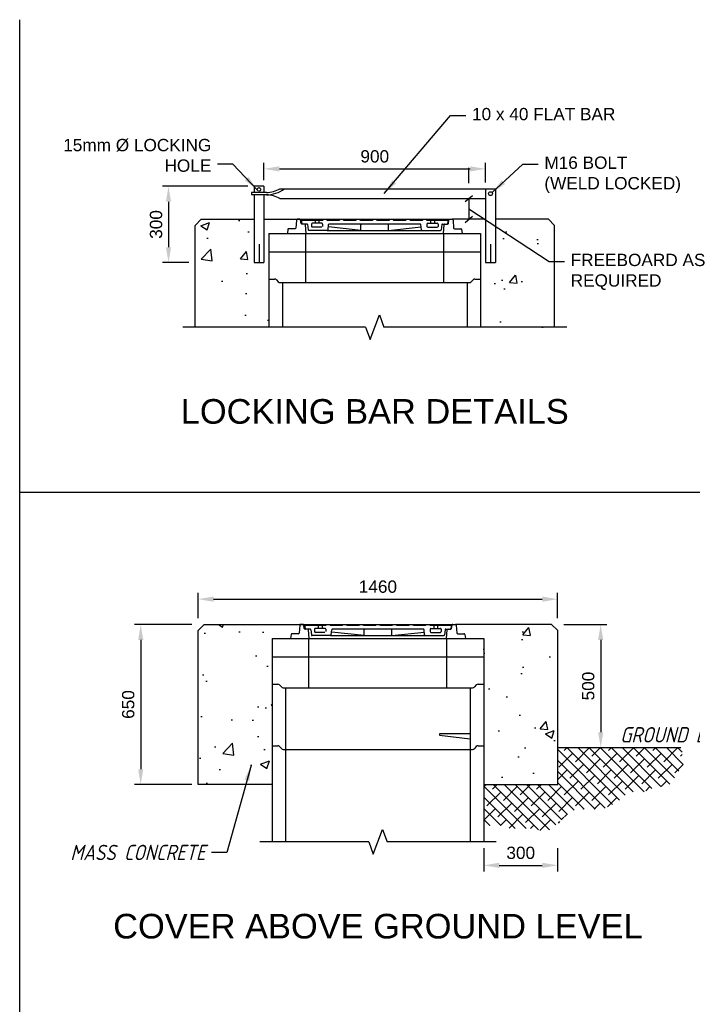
# Model space of a CAD drawing. Header units: millimetres. Extents: x 41998 to 42575, y 59051 to 59371.
# Tile 5 of 7: x 42273 to 42382, y 59211 to 59371. Entities that reach past the tile are written whole.
import ezdxf
from ezdxf.enums import TextEntityAlignment as Align

# ---------------------------------------------------------------- set-up
doc = ezdxf.new("R2010")
doc.units = ezdxf.units.MM
doc.header["$MEASUREMENT"] = 0
for name, color, linetype in [('CAPTIONS 5.0', 3, 'Continuous'), ('DIMS', 1, 'Continuous'), ('GEN2', 7, 'Continuous'), ('GEN3', 4, 'Continuous'), ('HATCH', 253, 'Continuous')]:
    doc.layers.add(name, color=color, linetype=linetype)
doc.styles.add('JW TEXT', font='gbeitc.shx')
doc.styles.add('Style-Arial', font='arial.ttf')
doc.dimstyles.new('JW DIMS', dxfattribs={"dimscale": 0, "dimtxt": 2.5, "dimasz": 2.5, "dimexe": 1, "dimexo": 1, "dimgap": 1, "dimtad": 1, "dimtoh": 1, "dimtxsty": 'JW TEXT', "dimcen": 2.5, "dimadec": 0, "dimazin": 0, "dimtfac": 1, "dimtmove": 0, "dimatfit": 3, "dimfxl": 1, "dimarcsym": 0})

# ---------------------------------------------------------------- blocks, each defined once
blk = doc.blocks.new('*D915')
at = {"layer": 'Defpoints', "color": 0, "transparency": 16777216}
for p in [(42348.32, 59237.45), (42360.32, 59237.45), (42360.32, 59233.65)]:
    blk.add_point(p, dxfattribs=at)
at = {"layer": 'DIMS', "color": 0, "lineweight": -2, "transparency": 16777216}
for p, q in [((42348.32, 59236.45), (42348.32, 59232.65)), ((42360.32, 59236.45), (42360.32, 59232.65)), ((42350.82, 59233.65), (42357.82, 59233.65))]:
    blk.add_line(p, q, dxfattribs=at)
at = {"layer": 'DIMS', "color": 0, "transparency": 16777216}
for points in [[(42350.82, 59234.07), (42350.82, 59233.23), (42348.32, 59233.65)], [(42357.82, 59234.07), (42357.82, 59233.23), (42360.32, 59233.65)]]:
    blk.add_solid(points, dxfattribs=at)
at = {"layer": 'DIMS', "color": 0, "transparency": 16777216, "insert": (42354.32, 59235.67), "char_height": 2, "attachment_point": 5, "style": 'Style-Arial'}
blk.add_mtext('300', dxfattribs=at)
blk = doc.blocks.new('*D916')
at = {"layer": 'Defpoints', "color": 0, "transparency": 16777216}
for p in [(42348.61, 59346.76), (42312.61, 59343.93), (42348.61, 59343.53)]:
    blk.add_point(p, dxfattribs=at)
at = {"layer": 'DIMS', "color": 0, "lineweight": -2, "transparency": 16777216}
for p, q in [((42312.61, 59344.93), (42312.61, 59347.76)), ((42315.11, 59346.76), (42346.11, 59346.76)), ((42348.61, 59344.53), (42348.61, 59347.76))]:
    blk.add_line(p, q, dxfattribs=at)
at = {"layer": 'DIMS', "color": 0, "transparency": 16777216}
for points in [[(42315.11, 59347.18), (42315.11, 59346.34), (42312.61, 59346.76)], [(42346.11, 59347.18), (42346.11, 59346.34), (42348.61, 59346.76)]]:
    blk.add_solid(points, dxfattribs=at)
at = {"layer": 'DIMS', "color": 0, "transparency": 16777216, "insert": (42330.61, 59348.78), "char_height": 2, "attachment_point": 5, "style": 'Style-Arial'}
blk.add_mtext('900', dxfattribs=at)
blk = doc.blocks.new('*D917')
at = {"layer": 'Defpoints', "color": 0, "transparency": 16777216}
for p in [(42311.01, 59343.93), (42297.11, 59331.53), (42301.41, 59331.53)]:
    blk.add_point(p, dxfattribs=at)
at = {"layer": 'DIMS', "color": 0, "lineweight": -2, "transparency": 16777216}
for p, q in [((42310.01, 59343.93), (42296.11, 59343.93)), ((42297.11, 59341.43), (42297.11, 59334.03)), ((42300.41, 59331.53), (42296.11, 59331.53))]:
    blk.add_line(p, q, dxfattribs=at)
at = {"layer": 'DIMS', "color": 0, "transparency": 16777216}
for points in [[(42296.69, 59341.43), (42297.52, 59341.43), (42297.11, 59343.93)], [(42296.69, 59334.03), (42297.52, 59334.03), (42297.11, 59331.53)]]:
    blk.add_solid(points, dxfattribs=at)
at = {"layer": 'DIMS', "color": 0, "transparency": 16777216, "insert": (42295.09, 59337.73), "char_height": 2, "attachment_point": 5, "rotation": 90, "style": 'Style-Arial'}
blk.add_mtext('300', dxfattribs=at)
blk = doc.blocks.new('*D913')
at = {"layer": 'Defpoints', "color": 0, "transparency": 16777216}
for p in [(42360.32, 59272.77), (42360.32, 59252.77), (42367.31, 59252.77)]:
    blk.add_point(p, dxfattribs=at)
at = {"layer": 'DIMS', "color": 0, "lineweight": -2, "transparency": 16777216}
for p, q in [((42361.32, 59272.77), (42368.31, 59272.77)), ((42367.31, 59270.27), (42367.31, 59255.27)), ((42361.32, 59252.77), (42368.31, 59252.77))]:
    blk.add_line(p, q, dxfattribs=at)
at = {"layer": 'DIMS', "color": 0, "transparency": 16777216}
for points in [[(42366.89, 59270.27), (42367.73, 59270.27), (42367.31, 59272.77)], [(42366.89, 59255.27), (42367.73, 59255.27), (42367.31, 59252.77)]]:
    blk.add_solid(points, dxfattribs=at)
at = {"layer": 'DIMS', "color": 0, "transparency": 16777216, "insert": (42365.29, 59262.77), "char_height": 2, "attachment_point": 5, "rotation": 90, "style": 'Style-Arial'}
blk.add_mtext('500', dxfattribs=at)
blk = doc.blocks.new('*D911')
at = {"layer": 'Defpoints', "color": 0, "transparency": 16777216}
for p in [(42301.92, 59272.77), (42292.59, 59246.77), (42301.92, 59246.77)]:
    blk.add_point(p, dxfattribs=at)
at = {"layer": 'DIMS', "color": 0, "lineweight": -2, "transparency": 16777216}
for p, q in [((42300.92, 59272.77), (42291.59, 59272.77)), ((42292.59, 59270.27), (42292.59, 59249.27)), ((42300.92, 59246.77), (42291.59, 59246.77))]:
    blk.add_line(p, q, dxfattribs=at)
at = {"layer": 'DIMS', "color": 0, "transparency": 16777216}
for points in [[(42292.18, 59270.27), (42293.01, 59270.27), (42292.59, 59272.77)], [(42292.18, 59249.27), (42293.01, 59249.27), (42292.59, 59246.77)]]:
    blk.add_solid(points, dxfattribs=at)
at = {"layer": 'DIMS', "color": 0, "transparency": 16777216, "insert": (42290.57, 59259.77), "char_height": 2, "attachment_point": 5, "rotation": 90, "style": 'Style-Arial'}
blk.add_mtext('650', dxfattribs=at)
blk = doc.blocks.new('*D903')
at = {"layer": 'Defpoints', "color": 0, "transparency": 16777216}
for p in [(42360.32, 59276.88), (42301.92, 59272.77), (42360.32, 59272.77)]:
    blk.add_point(p, dxfattribs=at)
at = {"layer": 'DIMS', "color": 0, "lineweight": -2, "transparency": 16777216}
for p, q in [((42301.92, 59273.77), (42301.92, 59277.88)), ((42360.32, 59273.77), (42360.32, 59277.88)), ((42304.42, 59276.88), (42357.82, 59276.88))]:
    blk.add_line(p, q, dxfattribs=at)
at = {"layer": 'DIMS', "color": 0, "transparency": 16777216}
for points in [[(42304.42, 59277.3), (42304.42, 59276.46), (42301.92, 59276.88)], [(42357.82, 59277.3), (42357.82, 59276.46), (42360.32, 59276.88)]]:
    blk.add_solid(points, dxfattribs=at)
at = {"layer": 'DIMS', "color": 0, "transparency": 16777216, "insert": (42331.12, 59278.9), "char_height": 2, "attachment_point": 5, "style": 'Style-Arial'}
blk.add_mtext('1460', dxfattribs=at)

msp = doc.modelspace()

# ---------------------------------------------------------------- hatches: boundary and pattern name
at = {"layer": 'HATCH'}
h = msp.add_hatch(dxfattribs=at)
h.set_pattern_fill('AR-CONC', color=256, scale=0.08, style=0)
h.set_pattern_definition([(50, (42906.248, 58347.52), (14.57477, -1.27513), [1.524, -16.764]), (355, (42906.248, 58347.52), (-2.81943, 15.28453), [1.2192, -13.4112]), (100.451, (42907.463, 58347.414), (11.7554, 14.00934), [1.2952, -14.2472]), (46.1842, (42906.248, 58351.584), (21.68632, -3.3634), [2.286, -25.146]), (96.6356, (42908.055, 58351.304), (18.99234, 19.79404), [1.9428, -21.3708]), (351.184, (42906.248, 58351.584), (18.99237, 19.794), [1.8288, -20.1168]), (21, (42908.28, 58350.568), (12.12919, -8.18124), [1.524, -16.764]), (326, (42908.28, 58350.568), (4.94416, 14.73504), [1.2192, -13.4112]), (71.4514, (42909.291, 58349.886), (17.07332, 6.55383), [1.2952, -14.2472]), (37.5, (42906.248, 58347.52), (0.247088, 6.764403), [0, -13.24864, 0, -13.6144, 0, -13.462]), (7.5, (42906.248, 58347.52), (5.345573, 8.014446), [0, -7.76224, 0, -12.94384, 0, -5.1308]), (327.5, (42901.7167, 58347.52), (10.847248, -0.4583), [0, -5.08, 0, -15.8496, 0, -21.0312]), (317.5, (42899.685, 58347.52), (11.850335, 2.03412), [0, -6.604, 0, -10.52576, 0, -14.9352])])
h.paths.add_polyline_path([(42359.81, 59337.565), (42358.81, 59338.565), (42350.21, 59338.565), (42350.21, 59329.974), (42348.61, 59329.974), (42348.61, 59338.565), (42343.31, 59338.565), (42343.421, 59337.156, 0.3913221), (42343.541, 59337.045), (42344.69, 59337.045), (42344.81, 59336.285), (42347.81, 59336.285), (42347.81, 59333.285), (42347.81, 59328.865), (42347.81, 59321.048), (42359.81, 59321.048)])
h.paths.add_polyline_path([(42301.41, 59321.048), (42313.41, 59321.048), (42313.41, 59328.865), (42313.41, 59333.285), (42313.41, 59336.285), (42316.41, 59336.285), (42316.53, 59337.045), (42317.679, 59337.045, 0.3913221), (42317.799, 59337.156), (42317.91, 59338.565), (42312.61, 59338.565), (42312.61, 59329.974), (42311.01, 59329.974), (42311.01, 59338.565), (42302.41, 59338.565), (42301.41, 59337.565)])
h = msp.add_hatch(dxfattribs=at)
h.set_pattern_fill('AR-CONC', color=256, scale=0.08, style=0)
h.set_pattern_definition([(50, (42896.172, 58201.145), (14.57477, -1.27513), [1.524, -16.764]), (355, (42896.172, 58201.145), (-2.81943, 15.28453), [1.2192, -13.4112]), (100.451, (42897.387, 58201.039), (11.7554, 14.00934), [1.2952, -14.2472]), (46.1842, (42896.172, 58205.21), (21.68632, -3.36339), [2.286, -25.146]), (96.6356, (42897.98, 58204.93), (18.99234, 19.79404), [1.9428, -21.3708]), (351.184, (42896.172, 58205.21), (18.99237, 19.794), [1.8288, -20.1168]), (21, (42898.204, 58204.193), (12.12919, -8.18124), [1.524, -16.764]), (326, (42898.204, 58204.193), (4.94416, 14.73504), [1.2192, -13.4112]), (71.4514, (42899.215, 58203.511), (17.07332, 6.55383), [1.2952, -14.2472]), (37.5, (42896.172, 58201.145), (0.247088, 6.764403), [0, -13.24864, 0, -13.6144, 0, -13.462]), (7.5, (42896.172, 58201.145), (5.345573, 8.014446), [0, -7.76224, 0, -12.94384, 0, -5.1308]), (327.5, (42891.641, 58201.145), (10.847248, -0.4583), [0, -5.08, 0, -15.8496, 0, -21.0312]), (317.5, (42889.609, 58201.145), (11.850335, 2.03412), [0, -6.604, 0, -10.52576, 0, -14.9352])])
h.paths.add_polyline_path([(42348.323, 59263.071), (42348.323, 59253.071), (42348.323, 59246.771), (42360.323, 59246.771), (42360.323, 59271.771), (42359.323, 59272.771), (42343.712, 59272.771, -0.3913221), (42343.831, 59272.661), (42343.934, 59271.362, 0.3913221), (42344.054, 59271.251), (42345.1, 59271.251, -0.3690552), (42345.219, 59271.15), (42345.323, 59270.491), (42348.323, 59270.491), (42348.323, 59267.491)])
h.paths.add_polyline_path([(42313.923, 59267.491), (42313.923, 59270.491), (42316.923, 59270.491), (42317.027, 59271.15, -0.3690552), (42317.145, 59271.251), (42318.192, 59271.251, 0.3913221), (42318.311, 59271.362), (42318.414, 59272.661, -0.3913221), (42318.534, 59272.771), (42302.923, 59272.771), (42301.923, 59271.771), (42301.923, 59246.771), (42313.923, 59246.771), (42313.923, 59253.071), (42313.923, 59263.071)])

# ---------------------------------------------------------------- linework, layer by layer
at = {"layer": 'DIMS'}
for p, q in [((42345.905, 59344.431), (42345.905, 59346.931)), ((42345.304, 59341.433), (42346.505, 59342.43)), ((42345.905, 59341.931), (42345.905, 59338.565)), ((42345.304, 59338.067), (42346.505, 59339.064))]:
    msp.add_line(p, q, dxfattribs=at)
msp.add_lwpolyline([(42345.905, 59340.248), (42358.935, 59331.722), (42361.435, 59331.722)], dxfattribs=at)
at = {"layer": 'GEN2'}
for p, q in [((42311.01, 59343.931), (42311.01, 59342.931)), ((42312.61, 59343.931), (42311.01, 59343.931)), ((42312.61, 59343.931), (42312.61, 59342.931)), ((42315.204, 59343.531), (42350.21, 59343.531)), ((42348.61, 59343.531), (42348.61, 59331.531)), ((42350.21, 59343.531), (42350.21, 59331.531)), ((42310.61, 59342.931), (42310.61, 59342.531)), ((42313.01, 59342.931), (42310.61, 59342.931)), ((42313.01, 59342.531), (42310.61, 59342.531)), ((42311.01, 59342.531), (42311.01, 59331.531)), ((42312.61, 59342.531), (42312.61, 59331.531)), ((42315.204, 59341.931), (42348.61, 59341.931)), ((42318.447, 59338.565), (42342.773, 59338.565)), ((42319.49, 59338.565), (42320.13, 59338.565)), ((42341.09, 59338.565), (42341.09, 59338.565)), ((42341.17, 59338.565), (42341.17, 59338.565)), ((42341.65, 59338.565), (42341.65, 59338.565)), ((42341.73, 59338.565), (42341.73, 59338.565)), ((42322.903, 59336.765), (42338.317, 59336.765)), ((42328.37, 59336.765), (42323.076, 59337.34)), ((42328.37, 59336.765), (42328.37, 59337.685)), ((42332.85, 59336.765), (42332.85, 59337.685)), ((42332.85, 59336.765), (42338.144, 59337.34)), ((42319.41, 59336.285), (42341.81, 59336.285)), ((42319.45, 59336.285), (42341.77, 59336.285)), ((42311.81, 59334.531), (42311.81, 59331.531)), ((42349.41, 59334.531), (42349.41, 59331.531)), ((42319.41, 59333.285), (42341.81, 59333.285)), ((42319.41, 59333.285), (42341.81, 59333.285)), ((42311.01, 59331.531), (42312.61, 59331.531)), ((42348.61, 59331.531), (42350.21, 59331.531)), ((42319.41, 59328.285), (42341.81, 59328.285)), ((42329.86, 59319.048), (42331.36, 59323.048)), ((42331.36, 59323.048), (42332.11, 59321.048)), ((42329.11, 59321.048), (42299.41, 59321.048)), ((42329.11, 59321.048), (42329.86, 59319.048)), ((42361.81, 59321.048), (42332.11, 59321.048)), ((42318.96, 59272.771), (42343.285, 59272.771)), ((42320.003, 59272.771), (42320.643, 59272.771)), ((42341.603, 59272.771), (42341.603, 59272.771)), ((42341.683, 59272.771), (42341.683, 59272.771)), ((42342.163, 59272.771), (42342.163, 59272.771)), ((42342.243, 59272.771), (42342.243, 59272.771)), ((42328.883, 59270.971), (42323.589, 59271.546)), ((42328.883, 59270.971), (42328.883, 59271.891)), ((42333.363, 59270.971), (42333.363, 59271.891)), ((42333.363, 59270.971), (42338.656, 59271.546)), ((42319.923, 59270.491), (42342.323, 59270.491)), ((42319.963, 59270.491), (42342.283, 59270.491)), ((42323.416, 59270.971), (42338.83, 59270.971)), ((42319.923, 59267.491), (42342.323, 59267.491)), ((42319.923, 59267.491), (42342.323, 59267.491)), ((42319.923, 59262.491), (42342.323, 59262.491)), ((42346.123, 59254.991), (42341.123, 59254.991)), ((42341.123, 59254.991), (42341.123, 59254.791)), ((42341.123, 59254.791), (42346.123, 59254.191)), ((42316.123, 59252.491), (42346.123, 59252.491)), ((42360.323, 59252.771), (42380.341, 59252.771)), ((42330.373, 59235.451), (42331.873, 59239.451)), ((42331.873, 59239.451), (42332.623, 59237.451)), ((42329.623, 59237.451), (42311.923, 59237.451)), ((42329.623, 59237.451), (42330.373, 59235.451)), ((42350.323, 59237.451), (42332.623, 59237.451))]:
    msp.add_line(p, q, dxfattribs=at)
for centre, radius in [((42311.81, 59343.431), 0.3), ((42349.41, 59342.731), 0.32)]:
    msp.add_circle(centre, radius, dxfattribs=at)
for centre, radius, start, end in [((42312.964, 59347.413), 4.482, 270.58912, 299.99524), ((42312.964, 59347.413), 4.882, 270.58912, 307.33516), ((42312.964, 59338.05), 4.482, 60.00476, 89.41088), ((42319.45, 59338.565), 0.12, 270, 0), ((42320.17, 59338.565), 0.12, 180, 270), ((42341.05, 59338.565), 0.12, 270, 0), ((42341.77, 59338.565), 0.12, 180, 270), ((42328.49, 59337.685), 0.12, 90, 180), ((42332.73, 59337.685), 0.12, 0, 90), ((42319.963, 59272.771), 0.12, 270, 0), ((42320.683, 59272.771), 0.12, 180, 270), ((42341.563, 59272.771), 0.12, 270, 0), ((42342.283, 59272.771), 0.12, 180, 270), ((42329.003, 59271.891), 0.12, 90, 180), ((42333.243, 59271.891), 0.12, 0, 90)]:
    msp.add_arc(centre, radius, start, end, dxfattribs=at)
at = {"layer": 'GEN3'}
for p, q in [((42272.933, 59207.707), (42272.933, 59370.985)), ((42317.901, 59338.455), (42317.799, 59337.156)), ((42318.447, 59338.565), (42318.021, 59338.565)), ((42318.021, 59338.565), (42318.447, 59338.565)), ((42318.654, 59337.906), (42318.566, 59338.464)), ((42318.67, 59338.445), (42318.772, 59337.903)), ((42318.67, 59338.445), (42322.15, 59338.445)), ((42320.91, 59338.445), (42320.91, 59337.925)), ((42321.55, 59338.445), (42321.55, 59337.925)), ((42322.87, 59338.445), (42324.85, 59338.445)), ((42325.57, 59338.445), (42327.55, 59338.445)), ((42328.27, 59338.445), (42330.25, 59338.445)), ((42330.97, 59338.445), (42332.95, 59338.445)), ((42333.67, 59338.445), (42335.65, 59338.445)), ((42336.37, 59338.445), (42338.35, 59338.445)), ((42339.07, 59338.445), (42342.55, 59338.445)), ((42339.67, 59338.445), (42339.67, 59337.925)), ((42340.31, 59338.445), (42340.31, 59337.925)), ((42342.55, 59338.445), (42342.448, 59337.903)), ((42342.566, 59337.906), (42342.654, 59338.464)), ((42342.773, 59338.565), (42343.199, 59338.565)), ((42343.319, 59338.455), (42343.421, 59337.156)), ((42316.514, 59336.944), (42316.41, 59336.285)), ((42317.679, 59337.045), (42316.633, 59337.045)), ((42319.583, 59337.805), (42318.773, 59337.805)), ((42319.45, 59336.285), (42319.339, 59337.695)), ((42319.702, 59337.699), (42319.798, 59336.871)), ((42322.903, 59336.765), (42319.917, 59336.765)), ((42320.33, 59337.805), (42320.33, 59337.405)), ((42322.01, 59337.925), (42320.45, 59337.925)), ((42322.01, 59337.285), (42320.45, 59337.285)), ((42322.13, 59337.805), (42322.13, 59337.405)), ((42323.022, 59336.871), (42323.118, 59337.699)), ((42337.983, 59337.805), (42323.237, 59337.805)), ((42338.198, 59336.871), (42338.102, 59337.699)), ((42338.317, 59336.765), (42341.303, 59336.765)), ((42339.09, 59337.805), (42339.09, 59337.405)), ((42339.21, 59337.925), (42340.77, 59337.925)), ((42339.21, 59337.285), (42340.77, 59337.285)), ((42340.89, 59337.805), (42340.89, 59337.405)), ((42341.518, 59337.699), (42341.422, 59336.871)), ((42341.637, 59337.805), (42342.447, 59337.805)), ((42341.77, 59336.285), (42341.881, 59337.695)), ((42343.541, 59337.045), (42344.587, 59337.045)), ((42344.706, 59336.944), (42344.81, 59336.285)), ((42313.41, 59336.285), (42319.41, 59336.285)), ((42313.41, 59336.285), (42313.41, 59333.285)), ((42316.41, 59336.285), (42319.45, 59336.285)), ((42319.41, 59333.285), (42319.41, 59336.285)), ((42341.77, 59336.285), (42344.81, 59336.285)), ((42341.81, 59336.285), (42347.81, 59336.285)), ((42341.81, 59333.285), (42341.81, 59336.285)), ((42347.81, 59336.285), (42347.81, 59333.285)), ((42313.41, 59333.285), (42319.41, 59333.285)), ((42313.41, 59333.285), (42319.41, 59333.285)), ((42313.41, 59333.285), (42313.41, 59328.865)), ((42319.41, 59328.285), (42319.41, 59333.285)), ((42341.81, 59328.285), (42341.81, 59333.285)), ((42341.81, 59333.285), (42347.81, 59333.285)), ((42341.81, 59333.285), (42347.81, 59333.285)), ((42347.81, 59333.285), (42347.81, 59328.865)), ((42313.41, 59328.865), (42314.338, 59328.865)), ((42313.41, 59328.865), (42314.338, 59328.865)), ((42313.41, 59328.865), (42313.41, 59321.048)), ((42314.628, 59328.74), (42314.942, 59328.41)), ((42314.628, 59328.74), (42314.942, 59328.41)), ((42346.592, 59328.74), (42346.278, 59328.41)), ((42346.592, 59328.74), (42346.278, 59328.41)), ((42346.882, 59328.865), (42347.81, 59328.865)), ((42346.882, 59328.865), (42347.81, 59328.865)), ((42347.81, 59328.865), (42347.81, 59321.048)), ((42315.232, 59328.285), (42315.61, 59328.285)), ((42315.232, 59328.285), (42319.41, 59328.285)), ((42315.61, 59328.285), (42315.61, 59321.048)), ((42341.81, 59328.285), (42345.988, 59328.285)), ((42345.61, 59328.285), (42345.61, 59321.048)), ((42345.61, 59328.285), (42345.988, 59328.285)), ((42272.933, 59294.23), (42395.489, 59294.23)), ((42318.414, 59272.661), (42318.311, 59271.362)), ((42318.96, 59272.771), (42318.534, 59272.771)), ((42318.534, 59272.771), (42318.96, 59272.771)), ((42319.167, 59272.113), (42319.079, 59272.67)), ((42343.079, 59272.113), (42343.167, 59272.67)), ((42343.285, 59272.771), (42343.712, 59272.771)), ((42343.831, 59272.661), (42343.934, 59271.362)), ((42317.027, 59271.15), (42316.923, 59270.491)), ((42318.192, 59271.251), (42317.145, 59271.251)), ((42319.183, 59272.651), (42319.284, 59272.109)), ((42319.183, 59272.651), (42322.663, 59272.651)), ((42320.096, 59272.011), (42319.285, 59272.011)), ((42319.963, 59270.491), (42319.851, 59271.901)), ((42320.215, 59271.905), (42320.311, 59271.078)), ((42320.843, 59272.011), (42320.843, 59271.611)), ((42322.523, 59272.131), (42320.963, 59272.131)), ((42322.523, 59271.491), (42320.963, 59271.491)), ((42321.423, 59272.651), (42321.423, 59272.131)), ((42322.063, 59272.651), (42322.063, 59272.131)), ((42322.643, 59272.011), (42322.643, 59271.611)), ((42323.383, 59272.651), (42325.363, 59272.651)), ((42323.535, 59271.078), (42323.631, 59271.905)), ((42338.496, 59272.011), (42323.75, 59272.011)), ((42326.083, 59272.651), (42328.063, 59272.651)), ((42328.783, 59272.651), (42330.763, 59272.651)), ((42331.483, 59272.651), (42333.463, 59272.651)), ((42334.183, 59272.651), (42336.163, 59272.651)), ((42336.883, 59272.651), (42338.863, 59272.651)), ((42338.711, 59271.078), (42338.615, 59271.905)), ((42339.583, 59272.651), (42343.063, 59272.651)), ((42339.603, 59272.011), (42339.603, 59271.611)), ((42339.723, 59272.131), (42341.283, 59272.131)), ((42339.723, 59271.491), (42341.283, 59271.491)), ((42340.183, 59272.651), (42340.183, 59272.131)), ((42340.823, 59272.651), (42340.823, 59272.131)), ((42341.403, 59272.011), (42341.403, 59271.611)), ((42342.031, 59271.905), (42341.935, 59271.078)), ((42342.15, 59272.011), (42342.96, 59272.011)), ((42342.283, 59270.491), (42342.394, 59271.901)), ((42343.063, 59272.651), (42342.961, 59272.109)), ((42344.054, 59271.251), (42345.1, 59271.251)), ((42345.219, 59271.15), (42345.323, 59270.491)), ((42313.923, 59270.491), (42313.923, 59267.491)), ((42313.923, 59270.491), (42319.923, 59270.491)), ((42316.923, 59270.491), (42319.963, 59270.491)), ((42319.923, 59267.491), (42319.923, 59270.491)), ((42323.416, 59270.971), (42320.43, 59270.971)), ((42338.83, 59270.971), (42341.816, 59270.971)), ((42342.283, 59270.491), (42345.323, 59270.491)), ((42342.323, 59267.491), (42342.323, 59270.491)), ((42342.323, 59270.491), (42348.323, 59270.491)), ((42348.323, 59270.491), (42348.323, 59267.491)), ((42313.923, 59267.491), (42319.923, 59267.491)), ((42313.923, 59267.491), (42319.923, 59267.491)), ((42313.923, 59267.491), (42313.923, 59263.071)), ((42319.923, 59262.491), (42319.923, 59267.491)), ((42342.323, 59267.491), (42348.323, 59267.491)), ((42342.323, 59267.491), (42348.323, 59267.491)), ((42342.323, 59262.491), (42342.323, 59267.491)), ((42348.323, 59267.491), (42348.323, 59263.071)), ((42313.923, 59263.071), (42313.923, 59253.071)), ((42313.923, 59263.071), (42314.851, 59263.071)), ((42313.923, 59263.071), (42314.851, 59263.071)), ((42347.395, 59263.071), (42348.323, 59263.071)), ((42347.395, 59263.071), (42348.323, 59263.071)), ((42348.323, 59263.071), (42348.323, 59253.071)), ((42315.141, 59262.947), (42315.454, 59262.616)), ((42315.141, 59262.947), (42315.454, 59262.616)), ((42315.745, 59262.491), (42316.123, 59262.491)), ((42315.745, 59262.491), (42319.923, 59262.491)), ((42316.123, 59262.491), (42316.123, 59252.491)), ((42342.323, 59262.491), (42346.501, 59262.491)), ((42346.123, 59262.491), (42346.123, 59252.491)), ((42346.123, 59262.491), (42346.501, 59262.491)), ((42347.104, 59262.947), (42346.791, 59262.616)), ((42347.104, 59262.947), (42346.791, 59262.616)), ((42313.923, 59253.071), (42313.923, 59237.451)), ((42313.923, 59253.071), (42314.851, 59253.071)), ((42313.923, 59253.071), (42314.851, 59253.071)), ((42315.141, 59252.947), (42315.454, 59252.616)), ((42315.141, 59252.947), (42315.454, 59252.616)), ((42315.745, 59252.491), (42316.123, 59252.491)), ((42315.745, 59252.491), (42316.123, 59252.491)), ((42316.123, 59252.491), (42316.123, 59237.451)), ((42346.123, 59252.491), (42346.123, 59237.451)), ((42346.123, 59252.491), (42346.501, 59252.491)), ((42346.123, 59252.491), (42346.501, 59252.491)), ((42347.104, 59252.947), (42346.791, 59252.616)), ((42347.104, 59252.947), (42346.791, 59252.616)), ((42347.395, 59253.071), (42348.323, 59253.071)), ((42347.395, 59253.071), (42348.323, 59253.071)), ((42348.323, 59253.071), (42348.323, 59237.451))]:
    msp.add_line(p, q, dxfattribs=at)
for points in [[(42301.41, 59321.048), (42301.41, 59337.565), (42302.41, 59338.565), (42311.01, 59338.565)], [(42312.61, 59338.565), (42318.021, 59338.565)], [(42348.61, 59338.565), (42343.199, 59338.565)], [(42359.81, 59321.048), (42359.81, 59337.565), (42358.81, 59338.565), (42350.21, 59338.565)], [(42313.923, 59246.771), (42301.923, 59246.771), (42301.923, 59271.771), (42302.923, 59272.771), (42318.534, 59272.771)], [(42348.323, 59246.771), (42360.323, 59246.771), (42360.323, 59271.771), (42359.323, 59272.771), (42343.712, 59272.771)]]:
    msp.add_lwpolyline(points, dxfattribs=at)
for centre, radius, start, end in [((42318.021, 59338.445), 0.12, 90, 175.48601), ((42318.447, 59338.445), 0.12, 8.97263, 90), ((42322.15, 59338.565), 0.12, 270, 0), ((42322.87, 59338.565), 0.12, 180, 270), ((42324.85, 59338.565), 0.12, 270, 0), ((42325.57, 59338.565), 0.12, 180, 270), ((42327.55, 59338.565), 0.12, 270, 0), ((42328.27, 59338.565), 0.12, 180, 270), ((42330.25, 59338.565), 0.12, 270, 0), ((42330.97, 59338.565), 0.12, 180, 270), ((42332.95, 59338.565), 0.12, 270, 0), ((42333.67, 59338.565), 0.12, 180, 270), ((42335.65, 59338.565), 0.12, 270, 0), ((42336.37, 59338.565), 0.12, 180, 270), ((42338.35, 59338.565), 0.12, 270, 0), ((42339.07, 59338.565), 0.12, 180, 270), ((42342.773, 59338.445), 0.12, 90, 171.02737), ((42343.199, 59338.445), 0.12, 4.51399, 90), ((42316.633, 59336.925), 0.12, 90, 171.02737), ((42317.679, 59337.165), 0.12, 270, 355.48601), ((42318.773, 59337.925), 0.12, 188.97263, 270), ((42318.89, 59337.925), 0.12, 190.61966, 270), ((42319.219, 59337.685), 0.12, 4.51399, 90), ((42319.583, 59337.685), 0.12, 6.58194, 90), ((42319.917, 59336.885), 0.12, 186.58194, 270), ((42320.45, 59337.805), 0.12, 90, 180), ((42320.45, 59337.405), 0.12, 180, 270), ((42322.01, 59337.805), 0.12, 0, 90), ((42322.903, 59336.885), 0.12, 270, 353.41806), ((42323.237, 59337.685), 0.12, 90, 173.41806), ((42337.983, 59337.685), 0.12, 6.58194, 90), ((42338.317, 59336.885), 0.12, 186.58194, 270), ((42339.21, 59337.805), 0.12, 90, 180), ((42339.21, 59337.405), 0.12, 180, 270), ((42340.77, 59337.805), 0.12, 0, 90), ((42340.77, 59337.405), 0.12, 270, 0), ((42341.303, 59336.885), 0.12, 270, 353.41806), ((42341.637, 59337.685), 0.12, 90, 173.41806), ((42342.001, 59337.685), 0.12, 90, 175.48601), ((42342.33, 59337.925), 0.12, 270, 349.38034), ((42342.447, 59337.925), 0.12, 270, 351.02737), ((42343.541, 59337.165), 0.12, 184.51399, 270), ((42344.587, 59336.925), 0.12, 8.97263, 90), ((42314.338, 59328.465), 0.4, 43.47923, 90), ((42314.338, 59328.465), 0.4, 43.47923, 90), ((42346.882, 59328.465), 0.4, 90, 136.52077), ((42346.882, 59328.465), 0.4, 90, 136.52077), ((42315.232, 59328.685), 0.4, 223.47923, 270), ((42315.232, 59328.685), 0.4, 223.47923, 270), ((42345.988, 59328.685), 0.4, 270, 316.52077), ((42345.988, 59328.685), 0.4, 270, 316.52077), ((42318.534, 59272.651), 0.12, 90, 175.48601), ((42318.96, 59272.651), 0.12, 8.97263, 90), ((42322.663, 59272.771), 0.12, 270, 0), ((42323.383, 59272.771), 0.12, 180, 270), ((42325.363, 59272.771), 0.12, 270, 0), ((42326.083, 59272.771), 0.12, 180, 270), ((42328.063, 59272.771), 0.12, 270, 0), ((42328.783, 59272.771), 0.12, 180, 270), ((42330.763, 59272.771), 0.12, 270, 0), ((42331.483, 59272.771), 0.12, 180, 270), ((42333.463, 59272.771), 0.12, 270, 0), ((42334.183, 59272.771), 0.12, 180, 270), ((42336.163, 59272.771), 0.12, 270, 0), ((42336.883, 59272.771), 0.12, 180, 270), ((42338.863, 59272.771), 0.12, 270, 0), ((42339.583, 59272.771), 0.12, 180, 270), ((42343.285, 59272.651), 0.12, 90, 171.02737), ((42343.712, 59272.651), 0.12, 4.51399, 90), ((42317.145, 59271.131), 0.12, 90, 171.02737), ((42318.192, 59271.371), 0.12, 270, 355.48601), ((42319.285, 59272.131), 0.12, 188.97263, 270), ((42319.402, 59272.131), 0.12, 190.61966, 270), ((42319.732, 59271.891), 0.12, 4.51399, 90), ((42320.096, 59271.891), 0.12, 6.58194, 90), ((42320.43, 59271.091), 0.12, 186.58194, 270), ((42320.963, 59272.011), 0.12, 90, 180), ((42320.963, 59271.611), 0.12, 180, 270), ((42322.523, 59272.011), 0.12, 0, 90), ((42323.416, 59271.091), 0.12, 270, 353.41806), ((42323.75, 59271.891), 0.12, 90, 173.41806), ((42338.496, 59271.891), 0.12, 6.58194, 90), ((42338.83, 59271.091), 0.12, 186.58194, 270), ((42339.723, 59272.011), 0.12, 90, 180), ((42339.723, 59271.611), 0.12, 180, 270), ((42341.283, 59272.011), 0.12, 0, 90), ((42341.283, 59271.611), 0.12, 270, 0), ((42341.816, 59271.091), 0.12, 270, 353.41806), ((42342.15, 59271.891), 0.12, 90, 173.41806), ((42342.514, 59271.891), 0.12, 90, 175.48601), ((42342.843, 59272.131), 0.12, 270, 349.38034), ((42342.96, 59272.131), 0.12, 270, 351.02737), ((42344.054, 59271.371), 0.12, 184.51399, 270), ((42345.1, 59271.131), 0.12, 8.97263, 90), ((42314.851, 59262.671), 0.4, 43.47923, 90), ((42314.851, 59262.671), 0.4, 43.47923, 90), ((42347.395, 59262.671), 0.4, 90, 136.52077), ((42347.395, 59262.671), 0.4, 90, 136.52077), ((42315.745, 59262.891), 0.4, 223.47923, 270), ((42315.745, 59262.891), 0.4, 223.47923, 270), ((42346.501, 59262.891), 0.4, 270, 316.52077), ((42346.501, 59262.891), 0.4, 270, 316.52077), ((42314.851, 59252.671), 0.4, 43.47923, 90), ((42314.851, 59252.671), 0.4, 43.47923, 90), ((42315.745, 59252.891), 0.4, 223.47923, 270), ((42315.745, 59252.891), 0.4, 223.47923, 270), ((42346.501, 59252.891), 0.4, 270, 316.52077), ((42346.501, 59252.891), 0.4, 270, 316.52077), ((42347.395, 59252.671), 0.4, 90, 136.52077), ((42347.395, 59252.671), 0.4, 90, 136.52077)]:
    msp.add_arc(centre, radius, start, end, dxfattribs=at)
at = {"layer": 'HATCH'}
for p, q in [((42369.227, 59243.557), (42360.323, 59252.461)), ((42361.885, 59252.771), (42361.398, 59252.284)), ((42370.354, 59244.226), (42361.809, 59252.771)), ((42365.439, 59252.733), (42363.194, 59250.488)), ((42371.309, 59245.068), (42363.605, 59252.771)), ((42372.577, 59245.595), (42365.401, 59252.771)), ((42367.273, 59252.771), (42365.888, 59251.386)), ((42374.367, 59245.601), (42367.197, 59252.771)), ((42369.069, 59252.771), (42368.582, 59252.284)), ((42375.642, 59246.122), (42368.993, 59252.771)), ((42372.623, 59252.733), (42370.378, 59250.488)), ((42377.087, 59246.474), (42370.789, 59252.771)), ((42378.531, 59246.825), (42372.585, 59252.771)), ((42374.457, 59252.771), (42373.072, 59251.386)), ((42379.279, 59247.873), (42374.381, 59252.771)), ((42376.254, 59252.771), (42375.766, 59252.284)), ((42380.002, 59248.947), (42376.177, 59252.771)), ((42379.807, 59252.733), (42377.562, 59250.488)), ((42380.692, 59250.052), (42377.973, 59252.771)), ((42380.517, 59252.024), (42379.769, 59252.771)), ((42368.029, 59242.959), (42360.323, 59250.665)), ((42362.745, 59251.835), (42360.5, 59249.59)), ((42367.235, 59250.937), (42364.99, 59248.692)), ((42369.929, 59251.835), (42367.684, 59249.59)), ((42374.419, 59250.937), (42372.174, 59248.692)), ((42377.113, 59251.835), (42374.868, 59249.59)), ((42380.517, 59251.646), (42380.257, 59251.386)), ((42361.847, 59249.141), (42360.323, 59247.617)), ((42366.409, 59242.783), (42360.323, 59248.869)), ((42364.541, 59250.039), (42362.296, 59247.794)), ((42369.031, 59249.141), (42366.786, 59246.896)), ((42371.725, 59250.039), (42369.48, 59247.794)), ((42376.215, 59249.141), (42373.97, 59246.896)), ((42378.909, 59250.039), (42376.664, 59247.794)), ((42380.692, 59250.026), (42379.358, 59248.692)), ((42363.643, 59247.345), (42361.398, 59245.1)), ((42366.337, 59248.243), (42364.092, 59245.998)), ((42370.827, 59247.345), (42368.582, 59245.1)), ((42373.521, 59248.243), (42371.276, 59245.998)), ((42378.011, 59247.345), (42377.14, 59246.474)), ((42348.701, 59246.771), (42348.323, 59246.393)), ((42355.204, 59239.619), (42348.323, 59246.501)), ((42351.071, 59245.549), (42348.826, 59243.304)), ((42350.497, 59246.771), (42349.724, 59245.998)), ((42357.226, 59239.394), (42349.848, 59246.771)), ((42353.765, 59246.447), (42351.52, 59244.202)), ((42358.972, 59239.444), (42351.644, 59246.771)), ((42360.002, 59240.209), (42353.44, 59246.771)), ((42355.885, 59246.771), (42354.214, 59245.1)), ((42360.982, 59241.025), (42355.236, 59246.771)), ((42358.255, 59245.549), (42356.01, 59243.304)), ((42357.681, 59246.771), (42356.908, 59245.998)), ((42361.9, 59241.904), (42357.033, 59246.771)), ((42360.949, 59246.447), (42358.704, 59244.202)), ((42362.993, 59242.607), (42358.829, 59246.771)), ((42364.613, 59242.783), (42360.323, 59247.073)), ((42365.439, 59245.549), (42363.194, 59243.304)), ((42368.133, 59246.447), (42365.888, 59244.202)), ((42375.317, 59246.447), (42374.641, 59245.771)), ((42353.408, 59239.619), (42348.323, 59244.705)), ((42348.377, 59244.651), (42348.323, 59244.597)), ((42355.561, 59244.651), (42353.316, 59242.406)), ((42362.745, 59244.651), (42360.5, 59242.406)), ((42369.929, 59244.651), (42368.413, 59243.134)), ((42351.085, 59240.147), (42348.323, 59242.909)), ((42350.173, 59242.855), (42348.323, 59241.005)), ((42352.867, 59243.753), (42350.622, 59241.508)), ((42357.357, 59242.855), (42355.112, 59240.61)), ((42360.051, 59243.753), (42357.806, 59241.508)), ((42364.541, 59242.855), (42364.469, 59242.783)), ((42367.235, 59243.753), (42366.265, 59242.783)), ((42349.289, 59240.147), (42348.323, 59241.113)), ((42351.969, 59241.059), (42351.057, 59240.147)), ((42354.663, 59241.957), (42352.418, 59239.712)), ((42359.153, 59241.059), (42357.4, 59239.306)), ((42360.643, 59240.753), (42360.388, 59240.498)), ((42361.347, 59241.457), (42360.915, 59241.025)), ((42361.847, 59241.957), (42361.443, 59241.553)), ((42349.275, 59240.161), (42349.26, 59240.147)), ((42356.459, 59240.161), (42355.917, 59239.619))]:
    msp.add_line(p, q, dxfattribs=at)

# ---------------------------------------------------------------- texts
at = {"layer": 'CAPTIONS 5.0', "style": 'Style-Arial'}
for s, p in [('LOCKING BAR DETAILS', (42330.61, 59305.371)), ('COVER ABOVE GROUND LEVEL', (42331.123, 59221.774))]:
    msp.add_text(s, height=4, dxfattribs=at).set_placement(p, align=Align.CENTER)
at = {"layer": 'DIMS', "style": 'JW TEXT'}
msp.add_text('GROUND LEVEL', height=2.5, dxfattribs=at).set_placement((42370.471, 59253.602))
at = {"layer": 'DIMS', "style": 'Style-Arial'}
for s, insert, char_height, attachment_point in [('10 x 40 FLAT BAR', (42346.408, 59356.653), 2, 1), ('15mm %%C LOCKING\\PHOLE', (42304.061, 59346.263), 2, 9), ('{\\fArial|b0|i0|c0|p34;M16 BOLT\\P(WELD LOCKED)}', (42358.159, 59348.763), 2, 1), ('{\\fArial|b0|i0|c0|p34;FREEBOARD AS\\PREQUIRED}', (42362.435, 59332.972), 2, 1), ('{\\Fgbeitc.shx;MASS CONCRETE}', (42303.084, 59234.485), 2.5, 9)]:
    msp.add_mtext(s, dxfattribs=dict(at, insert=insert, char_height=char_height, attachment_point=attachment_point))

# ---------------------------------------------------------------- dimensions: what is measured, and where the dimension line sits
at = {"layer": 'DIMS'}
for base, p1, p2, text, picture, middle in [((42348.61, 59346.76), (42312.61, 59343.931), (42348.61, 59343.531), '900', '*D916', (42330.61, 59348.781)), ((42360.323, 59276.88), (42301.923, 59272.771), (42360.323, 59272.771), '1460', '*D903', (42331.123, 59278.901)), ((42360.323, 59233.651), (42348.323, 59237.451), (42360.323, 59237.451), '300', '*D915', (42354.323, 59235.673))]:
    dim = msp.add_linear_dim(base=base, p1=p1, p2=p2, text=text, dimstyle='JW DIMS', override={"dimscale": 1, "dimtxt": 2, "dimtxsty": 'Style-Arial'}, dxfattribs=at)
    dim.commit()
    dim.dimension.update_dxf_attribs({"geometry": picture, "text_midpoint": middle})
for base, p1, p2, text, picture, middle in [((42297.107, 59331.531), (42311.01, 59343.931), (42301.41, 59331.531), '300', '*D917', (42295.085, 59337.731)), ((42292.593, 59246.771), (42301.923, 59272.771), (42301.923, 59246.771), '650', '*D911', (42290.571, 59259.771)), ((42367.311, 59252.771), (42360.323, 59272.771), (42360.323, 59252.771), '500', '*D913', (42365.29, 59262.771))]:
    dim = msp.add_linear_dim(base=base, p1=p1, p2=p2, angle=90, text=text, dimstyle='JW DIMS', override={"dimscale": 1, "dimtxt": 2, "dimtxsty": 'Style-Arial'}, dxfattribs=at)
    dim.commit()
    dim.dimension.update_dxf_attribs({"geometry": picture, "text_midpoint": middle})

# ---------------------------------------------------------------- leaders
at = {"layer": 'DIMS', "annotation_type": 0, "has_hookline": 1}
for points, hookline_direction, text_width in [([(42332.138, 59342.745), (42342.908, 59355.403), (42345.408, 59355.403)], 0, 22.954), ([(42311.52, 59343.356), (42307.561, 59347.513), (42305.061, 59347.513)], 1, 23.585), ([(42349.679, 59342.904), (42354.659, 59347.513), (42357.159, 59347.513)], 0, 21.929), ([(42310.519, 59249.888), (42306.584, 59235.735), (42304.084, 59235.735)], 1, 20.312)]:
    msp.add_leader(points, dimstyle='JW DIMS', override={"dimscale": 1, "dimtad": 0}, dxfattribs=dict(at, hookline_direction=hookline_direction, text_width=text_width))

doc.saveas('drawing.dxf')
